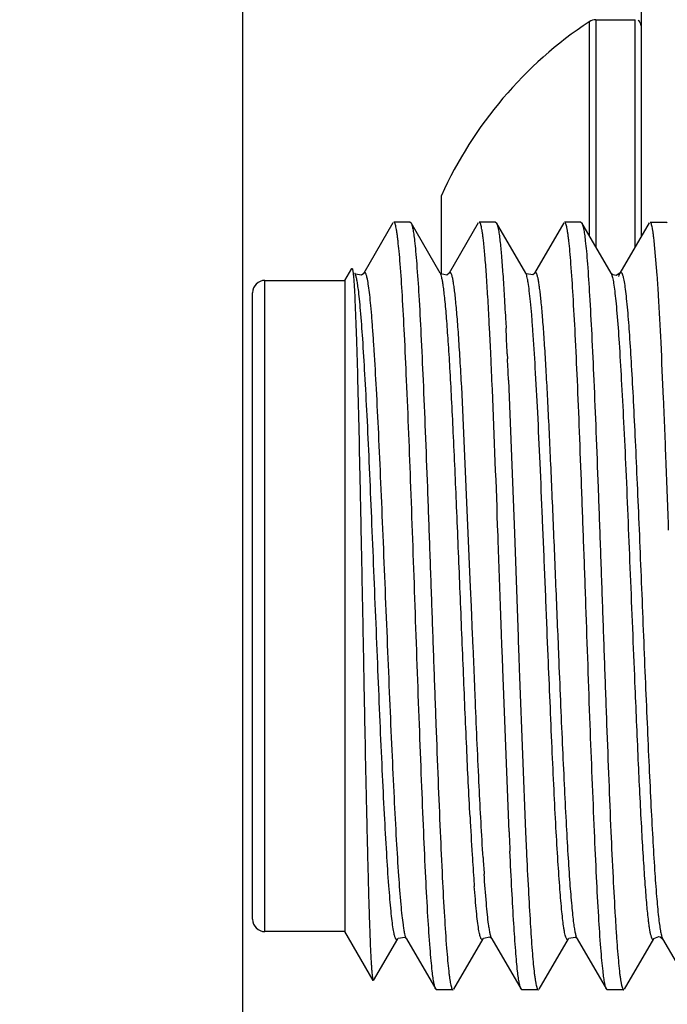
# Model space of a CAD drawing. Header units: inches. Extents: x 0.2 to 16.8, y 0.2 to 10.8.
# Tile 33 of 38: x 10.481 to 10.691, y 6.988 to 7.308. Entities that reach past the tile are written whole.
import ezdxf

# ---------------------------------------------------------------- set-up
doc = ezdxf.new("R2010")
doc.units = ezdxf.units.IN
doc.header["$LTSCALE"] = 0.935
doc.header["$MEASUREMENT"] = 0
doc.layers.get('0').update_dxf_attribs({"linetype": 'CONTINUOUS'})
doc.layers.add('DIMENSIONS', color=7, linetype='CONTINUOUS')
doc.styles.get("Standard").update_dxf_attribs({"font": 'txt', "width": 0.8})
doc.dimstyles.new('DIMSTYLE_1', dxfattribs={"dimtxt": 0.125, "dimasz": 0.18, "dimexe": 0.125, "dimexo": 0.0625, "dimgap": 0.09, "dimtad": 0, "dimtih": 1, "dimtoh": 1, "dimzin": 4, "dimdsep": 46, "dimtxsty": 'STANDARD', "dimblk": '_FILLED', "dimblk1": '_FILLED', "dimblk2": '_FILLED', "dimcen": 0.09, "dimadec": 0, "dimazin": 0, "dimtp": 0.01, "dimtm": 0.01, "dimtfac": 1, "dimtofl": 0, "dimtmove": 0, "dimatfit": 3, "dimldrblk": '_FILLED', "dimfxl": 1, "dimtolj": 1, "dimtzin": 4, "dimarcsym": 0})

# ---------------------------------------------------------------- blocks, each defined once
blk = doc.blocks.new('*D26')
at = {"layer": 'DIMENSIONS', "color": 2, "linetype": 'CONTINUOUS'}
blk.add_line((10.5531721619, 6.8517632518), (10.5531721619, 9.1859702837), dxfattribs=at)
at = {"layer": 'DIMENSIONS', "color": 2, "linetype": 'CONTINUOUS', "insert": (10.4906721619, 9.2484702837), "char_height": 0.125, "width": 0.925, "attachment_point": 1, "rotation": 90, "line_spacing_factor": 0.9}
blk.add_mtext('.39{\\Ftxt.shx;\\W1.000000;\\H0.125000; }[9.8]', dxfattribs=at)
blk = doc.blocks.new('_FILLED')
at = {"color": 0, "linetype": 'BYBLOCK'}
blk.add_solid([(0, 0), (-1, 0.1736111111), (-1, -0.1736111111)], dxfattribs=at)

msp = doc.modelspace()

# ---------------------------------------------------------------- linework, layer by layer
at = {"color": 7, "linetype": 'CONTINUOUS'}
for p, q in [((10.6827643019, 7.3739930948), (10.6827643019, 7.2375488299)), ((10.6020442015, 7.242070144), (10.592525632, 7.2256250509)), ((10.6076650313, 7.2423101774), (10.6023229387, 7.2423101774)), ((10.6076650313, 7.2423101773), (10.6079329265, 7.242080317)), ((10.6174429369, 7.2256417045), (10.607929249, 7.2420803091)), ((10.6297991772, 7.2420699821), (10.62030398, 7.2256601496)), ((10.6354380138, 7.2423101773), (10.6300790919, 7.2423101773)), ((10.6354380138, 7.2423101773), (10.6357177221, 7.2420725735)), ((10.6452334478, 7.2256193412), (10.6357107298, 7.2420725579)), ((10.6576032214, 7.2420883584), (10.6480900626, 7.2256490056)), ((10.6632033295, 7.2423101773), (10.6578592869, 7.2423101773)), ((10.6632033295, 7.2423101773), (10.6634747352, 7.2420840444)), ((10.6729886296, 7.2256281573), (10.6634623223, 7.2420840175)), ((10.6853776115, 7.2420640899), (10.6758639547, 7.2256295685)), ((10.6856599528, 7.2423101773), (10.6909979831, 7.2423101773)), ((10.6909979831, 7.2423101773), (10.691272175, 7.2420625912)), ((10.6880078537, 7.2249780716), (10.687016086, 7.2361968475)), ((10.5863784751, 7.2233101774), (10.5886233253, 7.2271983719)), ((10.5886233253, 7.2271983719), (10.5887733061, 7.2272026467)), ((10.5896916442, 7.2256014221), (10.5896703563, 7.2256394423)), ((10.5896996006, 7.2255836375), (10.5896832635, 7.2256100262)), ((10.5925272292, 7.2256280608), (10.5925090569, 7.225595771)), ((10.6174429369, 7.2256417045), (10.6174341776, 7.2256566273)), ((10.6202976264, 7.2256491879), (10.6202767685, 7.2256119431)), ((10.6452410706, 7.2256060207), (10.6452334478, 7.2256193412)), ((10.6452448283, 7.2256261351), (10.6452356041, 7.2256417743)), ((10.6480955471, 7.225658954), (10.6480650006, 7.2256035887)), ((10.6730664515, 7.2255093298), (10.6729869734, 7.2256310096)), ((10.6735620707, 7.2250959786), (10.6730664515, 7.2255093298)), ((10.6758559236, 7.2256265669), (10.674647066, 7.2248857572)), ((10.675611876, 7.225020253), (10.675858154, 7.2256194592)), ((10.6758646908, 7.2256440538), (10.6758559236, 7.2256265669)), ((10.5603784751, 7.2233101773), (10.5863784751, 7.2233101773)), ((10.5863784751, 7.2233101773), (10.5863784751, 7.0113101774)), ((10.674647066, 7.2248857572), (10.6735620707, 7.2250959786)), ((10.6754881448, 7.2245974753), (10.6756120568, 7.2250299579)), ((10.5563784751, 7.015310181), (10.5563784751, 7.2193101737)), ((10.6334652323, 7.2074851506), (10.6333609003, 7.2095020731)), ((10.6387049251, 7.2097651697), (10.6388108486, 7.2077539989)), ((10.6339516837, 7.1974572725), (10.6338725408, 7.1991558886)), ((10.6392243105, 7.199449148), (10.6393045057, 7.1977531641)), ((10.6396208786, 7.190781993), (10.6415429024, 7.1410065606)), ((10.6362180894, 7.1400966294), (10.6360909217, 7.1436551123)), ((10.6362691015, 7.1386638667), (10.6362180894, 7.1400966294)), ((10.6415429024, 7.1410065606), (10.6427481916, 7.1073015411)), ((10.6370250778, 7.1173104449), (10.6362691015, 7.1386638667)), ((10.6373506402, 7.1081921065), (10.6370250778, 7.1173104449)), ((10.63738961, 7.1071065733), (10.6373506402, 7.1081921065)), ((10.6374371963, 7.1057827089), (10.63738961, 7.1071065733)), ((10.6427481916, 7.1073015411), (10.642795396, 7.1059778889)), ((10.6525285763, 7.1010334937), (10.6522534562, 7.1077290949)), ((10.6374759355, 7.1047063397), (10.6374371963, 7.1057827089)), ((10.6376293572, 7.1004554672), (10.6374759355, 7.1047063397)), ((10.642795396, 7.1059778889), (10.6429856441, 7.1006524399)), ((10.6377616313, 7.0968057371), (10.6376293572, 7.1004554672)), ((10.6429856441, 7.1006524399), (10.6431165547, 7.0969998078)), ((10.6378651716, 7.0939585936), (10.6377616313, 7.0968057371)), ((10.6379673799, 7.0911564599), (10.6378651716, 7.0939585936)), ((10.6431165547, 7.0969998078), (10.6432189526, 7.0941515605)), ((10.6432189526, 7.0941515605), (10.6451632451, 7.0438361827)), ((10.6397984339, 7.0438375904), (10.6379673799, 7.0911564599)), ((10.6285688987, 7.0251250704), (10.6285040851, 7.0259787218)), ((10.5863784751, 7.0113101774), (10.5603784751, 7.0113101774)), ((10.5955634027, 6.9954014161), (10.5863755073, 7.0113153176)), ((10.6023973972, 7.0106725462), (10.6021093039, 7.0122453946)), ((10.5957098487, 6.9953969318), (10.6035688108, 7.0089773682)), ((10.6062386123, 7.009204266), (10.6063967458, 7.0090174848)), ((10.6064203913, 7.0089750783), (10.6063967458, 7.0090174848)), ((10.606425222, 7.0089667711), (10.6159358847, 6.9925310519)), ((10.6218400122, 6.9925438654), (10.6313417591, 7.008966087)), ((10.6313520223, 7.0089841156), (10.6313417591, 7.008966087)), ((10.633959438, 7.0092747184), (10.6341656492, 7.0090392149)), ((10.6341929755, 7.0089900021), (10.6341656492, 7.0090392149)), ((10.6341900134, 7.0089954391), (10.6437074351, 6.9925523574)), ((10.649607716, 6.9925343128), (10.6591141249, 7.0089648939)), ((10.6591141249, 7.0089648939), (10.6591067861, 7.0089523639)), ((10.6617075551, 7.0092675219), (10.6619459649, 7.0090016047)), ((10.6619700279, 7.0089583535), (10.6619459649, 7.0090016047)), ((10.6619718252, 7.0089553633), (10.6714660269, 6.9925465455)), ((10.6773711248, 6.9925255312), (10.6868850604, 7.0089682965)), ((10.6868721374, 7.0089464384), (10.6868850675, 7.0089682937)), ((10.6889762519, 7.0095751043), (10.6897513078, 7.0089515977)), ((10.6897496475, 7.0089857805), (10.6897671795, 7.0089563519)), ((10.6897496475, 7.0089857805), (10.6992575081, 6.9925603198)), ((10.6161908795, 6.9923101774), (10.615931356, 6.9925310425)), ((10.621566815, 6.9923101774), (10.6161908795, 6.9923101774)), ((10.6439854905, 6.9923101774), (10.6437019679, 6.9925523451)), ((10.6493465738, 6.9923101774), (10.6439854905, 6.9923101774)), ((10.6717453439, 6.9923101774), (10.6714794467, 6.9925465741)), ((10.677120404, 6.9923101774), (10.6717453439, 6.9923101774))]:
    msp.add_line(p, q, dxfattribs=at)
at = {"color": 9, "linetype": 'CONTINUOUS'}
for p, q in [((10.6658569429, 7.3075108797), (10.6658566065, 7.237947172)), ((10.6680342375, 7.308167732), (10.6680342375, 7.2341854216)), ((10.6807957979, 7.2341485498), (10.6807957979, 7.308167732)), ((10.6729887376, 7.2256387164), (10.6734406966, 7.2242919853)), ((10.5603784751, 7.0113101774), (10.5603784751, 7.2233101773)), ((10.6273111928, 7.1234362), (10.6243977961, 7.1886759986)), ((10.6275701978, 7.1171101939), (10.6273111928, 7.1234362)), ((10.6279523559, 7.1077733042), (10.6275701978, 7.1171101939)), ((10.6279968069, 7.1066893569), (10.6279523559, 7.1077733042)), ((10.6280510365, 7.1053680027), (10.6279968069, 7.1066893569)), ((10.655998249, 7.1011916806), (10.6557258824, 7.107850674)), ((10.6280950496, 7.1042965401), (10.6280510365, 7.1053680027)), ((10.6284175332, 7.0964810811), (10.6280950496, 7.1042965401)), ((10.628533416, 7.0936922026), (10.6284175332, 7.0964810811)), ((10.6286473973, 7.0909618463), (10.628533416, 7.0936922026)), ((10.628771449, 7.0880065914), (10.6286473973, 7.0909618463)), ((10.6806636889, 7.0924846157), (10.6807375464, 7.0907238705)), ((10.6313412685, 7.0354605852), (10.6312635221, 7.0367201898))]:
    msp.add_line(p, q, dxfattribs=at)
at = {"color": 6, "linetype": 'CONTINUOUS'}
for p, q in [((10.6680342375, 7.308167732), (10.6807957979, 7.308167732)), ((10.6178036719, 7.2254286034), (10.6178036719, 7.2509213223))]:
    msp.add_line(p, q, dxfattribs=at)
at = {"color": 7, "linetype": 'CONTINUOUS'}
for points in [[(10.5925090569, 7.225595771), (10.5918251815, 7.225041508), (10.5898780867, 7.2253734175), (10.5896996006, 7.2255836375)], [(10.6202767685, 7.2256119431), (10.619592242, 7.2250666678), (10.6175727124, 7.2254753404), (10.6174357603, 7.2256618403)], [(10.6480650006, 7.2256035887), (10.6475369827, 7.225138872), (10.6454235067, 7.225408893), (10.6452448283, 7.2256261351)], [(10.6035680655, 7.0089729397), (10.6037523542, 7.0092027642), (10.6058673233, 7.009479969), (10.6062386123, 7.009204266)], [(10.6313400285, 7.0089974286), (10.6315007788, 7.0092058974), (10.6335536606, 7.0095488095), (10.633959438, 7.0092747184)], [(10.659101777, 7.0089555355), (10.6592402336, 7.0091431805), (10.661271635, 7.0095443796), (10.6617075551, 7.0092675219)], [(10.6868721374, 7.0089464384), (10.6869396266, 7.0090499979), (10.6884924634, 7.0096966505), (10.6889762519, 7.0095751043)]]:
    msp.add_lwpolyline(points, dxfattribs=at)
at = {"color": 6, "linetype": 'CONTINUOUS'}
for centre, radius, start, end in [((10.739850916, 7.1959630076), 0.1338582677, 123.5578395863, 155.7503713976), ((10.6680342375, 7.3042307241), 0.0039370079, 90, 123.6156010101), ((10.6807957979, 7.3061992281), 0.0019685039, 359.8017822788, 59.927734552)]:
    msp.add_arc(centre, radius, start, end, dxfattribs=at)
at = {"color": 7, "linetype": 'CONTINUOUS'}
for centre, radius, start, end in [((10.5603784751, 7.2193101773), 0.004, 90, 180.0877685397), ((10.098117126, 7.1829687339), 0.5913846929, 3.4385389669, 4.0734680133), ((8.5640486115, 7.1021142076), 2.0720975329, 2.6842912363, 2.9148798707), ((8.7696121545, 7.1105321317), 1.871725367, 2.7228823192, 2.9774189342), ((7.7081533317, 7.0623371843), 2.9289167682, 2.5134816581, 2.6441719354), ((8.3028487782, 7.0882249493), 2.3390215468, 2.5130038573, 2.683942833), ((4.707054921, 6.9359413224), 5.9326733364, 2.0064405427, 2.4619358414), ((11.9801637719, 7.1193935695), 1.3549078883, 182.992979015, 183.5156207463), ((12.8806335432, 7.1420554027), 2.2429865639, 182.5097190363, 182.6728800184), ((13.1319611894, 7.1532256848), 2.4892026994, 182.5187084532, 182.6588804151), ((11.415140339, 7.0842767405), 0.788794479, 183.4863383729, 184.1271881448), ((11.1985074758, 7.0687832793), 0.5716083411, 184.1410152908, 184.2945812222), ((10.5603784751, 7.0153101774), 0.004, 180.0067035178, 270)]:
    msp.add_arc(centre, radius, start, end, dxfattribs=at)
at = {"color": 9, "linetype": 'CONTINUOUS'}
msp.add_arc((11.5339103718, 7.0914707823), 0.9043053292, 183.5510166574, 183.8978922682, dxfattribs=at)
at = {"color": 7, "linetype": 'CONTINUOUS'}
for points, knots in [([(10.6036854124, 7.2361922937), (10.6036310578, 7.2366673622), (10.6035242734, 7.2375557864), (10.6033550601, 7.2387939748), (10.6031877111, 7.2398453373), (10.6030217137, 7.2407088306), (10.6028767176, 7.2413090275), (10.6027558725, 7.2416925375), (10.6026728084, 7.2419105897), (10.6025879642, 7.2420826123), (10.6024926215, 7.2422291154), (10.6023874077, 7.2423101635), (10.6023216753, 7.2423101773)], [0, 0, 0, 0, 0.2252767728, 0.4215547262, 0.5887338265, 0.7267704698, 0.8357388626, 0.8794292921, 0.9160429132, 0.9457778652, 0.9690318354, 1, 1, 1, 1]), ([(10.607929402, 7.242077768), (10.6079848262, 7.2419811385), (10.6080881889, 7.2417394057), (10.6082925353, 7.2410891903), (10.6085312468, 7.239961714), (10.6088052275, 7.2382429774), (10.6089693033, 7.2369319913), (10.6090543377, 7.2361964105)], [0, 0, 0, 0, 0.0556358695, 0.1306504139, 0.3403197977, 0.6301737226, 1, 1, 1, 1]), ([(10.6314795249, 7.2361920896), (10.6314252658, 7.2366672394), (10.6313180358, 7.2375558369), (10.6311462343, 7.2387941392), (10.6309748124, 7.2398456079), (10.63080367, 7.2407092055), (10.6306535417, 7.2413093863), (10.630528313, 7.2416927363), (10.6304421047, 7.2419108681), (10.6303541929, 7.2420828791), (10.6302546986, 7.2422301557), (10.630146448, 7.2423101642), (10.6300790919, 7.2423101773)], [0, 0, 0, 0, 0.2248155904, 0.42073232, 0.5876563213, 0.7255532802, 0.8345127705, 0.8782568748, 0.9149699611, 0.9448593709, 0.9683364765, 1, 1, 1, 1]), ([(10.6357114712, 7.2420699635), (10.6357675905, 7.241972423), (10.6358726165, 7.2417293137), (10.6360802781, 7.2410774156), (10.6363227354, 7.239949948), (10.6365990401, 7.2382336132), (10.6367627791, 7.2369252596), (10.6368470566, 7.2361915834)], [0, 0, 0, 0, 0.0562061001, 0.1316310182, 0.3416222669, 0.6311437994, 1, 1, 1, 1]), ([(10.6592592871, 7.2361803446), (10.6592045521, 7.2366564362), (10.6590959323, 7.2375468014), (10.658921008, 7.2387874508), (10.6587691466, 7.2397034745), (10.6586456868, 7.2403416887), (10.6585349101, 7.2408562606), (10.6584008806, 7.2413827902), (10.6582523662, 7.2418258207), (10.6581243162, 7.2420821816), (10.6580284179, 7.2422279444), (10.6579244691, 7.2423101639), (10.6578592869, 7.2423101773)], [0, 0, 0, 0, 0.2251363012, 0.4213620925, 0.5885722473, 0.6612801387, 0.726722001, 0.8358526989, 0.916298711, 0.9461030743, 0.9693780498, 1, 1, 1, 1]), ([(10.6634647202, 7.2420815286), (10.6635206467, 7.2419853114), (10.6636253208, 7.2417441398), (10.6638333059, 7.2410942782), (10.6640775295, 7.2399655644), (10.6643573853, 7.2382433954), (10.6645236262, 7.2369290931), (10.664609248, 7.2361914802)], [0, 0, 0, 0, 0.0554641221, 0.1303699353, 0.339970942, 0.6299249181, 1, 1, 1, 1]), ([(10.687016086, 7.2361968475), (10.6869618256, 7.2366715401), (10.6868555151, 7.2375592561), (10.6866877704, 7.238796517), (10.6865222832, 7.2398470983), (10.6863582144, 7.2407099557), (10.6862147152, 7.2413097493), (10.6860947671, 7.2416929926), (10.6860121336, 7.2419109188), (10.6859274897, 7.2420828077), (10.6858319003, 7.2422295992), (10.6857260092, 7.2423101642), (10.6856599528, 7.2423101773)], [0, 0, 0, 0, 0.2252772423, 0.4215378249, 0.5886840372, 0.7266758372, 0.8355939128, 0.8792611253, 0.9158568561, 0.945585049, 0.9688540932, 1, 1, 1, 1]), ([(10.6148128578, 6.9984284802), (10.6146827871, 6.9995598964), (10.6144319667, 7.0020615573), (10.6139378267, 7.0079782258), (10.6133459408, 7.0170110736), (10.6126696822, 7.0296459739), (10.6119912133, 7.0444403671), (10.6113128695, 7.0610274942), (10.6103814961, 7.0855184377), (10.6092370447, 7.117310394), (10.6079537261, 7.1546810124), (10.606771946, 7.1841423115), (10.6058338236, 7.2049752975), (10.6051738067, 7.2176109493), (10.6045715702, 7.2266432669), (10.6040678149, 7.232559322), (10.6038148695, 7.2350608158), (10.6036854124, 7.2361922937)], [0, 0, 0, 0, 0.0143523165, 0.0316815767, 0.0748213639, 0.1284233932, 0.1911368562, 0.2614585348, 0.3376330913, 0.5000009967, 0.662368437, 0.8088642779, 0.8715759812, 0.9251762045, 0.9683173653, 0.9856477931, 1, 1, 1, 1]), ([(10.6090543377, 7.2361964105), (10.609185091, 7.2350653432), (10.6094366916, 7.2325642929), (10.6099310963, 7.2266486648), (10.6105216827, 7.2176168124), (10.6111968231, 7.2049828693), (10.6118762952, 7.1901891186), (10.6125594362, 7.1736023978), (10.613245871, 7.1556287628), (10.613934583, 7.1367123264), (10.6146225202, 7.1173177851), (10.615306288, 7.0979229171), (10.615988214, 7.0790057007), (10.6166710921, 7.0610310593), (10.6173529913, 7.0444430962), (10.6180325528, 7.0296478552), (10.6187082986, 7.0170121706), (10.6192995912, 7.0079787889), (10.6197926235, 7.0020617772), (10.6200426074, 6.9995599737), (10.6201721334, 6.9984284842)], [0, 0, 0, 0, 0.0143487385, 0.0316743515, 0.0748075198, 0.1284045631, 0.1911147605, 0.2614347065, 0.3376087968, 0.4177850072, 0.4999792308, 0.5821742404, 0.6623527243, 0.7385304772, 0.8088554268, 0.8715719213, 0.9251764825, 0.9683180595, 0.9856477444, 1, 1, 1, 1]), ([(10.6333609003, 7.2095020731), (10.6332129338, 7.2123274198), (10.6329227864, 7.2175948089), (10.6324612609, 7.2248934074), (10.6320033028, 7.2309667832), (10.631661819, 7.2345957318), (10.6314795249, 7.2361920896)], [0, 0, 0, 0, 0.3171858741, 0.5914225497, 0.8198679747, 1, 1, 1, 1]), ([(10.6368470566, 7.2361915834), (10.6370288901, 7.2346086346), (10.637364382, 7.2310122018), (10.6378109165, 7.2249963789), (10.638264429, 7.2177723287), (10.6385559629, 7.2125603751), (10.6387049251, 7.2097651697)], [0, 0, 0, 0, 0.1804177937, 0.4089241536, 0.6830465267, 1, 1, 1, 1]), ([(10.6703684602, 6.9984612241), (10.6702392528, 6.9995947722), (10.6699864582, 7.0021000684), (10.6694826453, 7.0080224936), (10.6688809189, 7.0170605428), (10.6682251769, 7.0297006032), (10.6672886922, 7.0505328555), (10.6660896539, 7.0799861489), (10.6650533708, 7.1109888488), (10.664120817, 7.1367284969), (10.6634181, 7.1556346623), (10.662747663, 7.1735998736), (10.6620824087, 7.1901798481), (10.6613915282, 7.2049677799), (10.6607006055, 7.217597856), (10.660120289, 7.2266293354), (10.6596371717, 7.232546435), (10.6593893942, 7.2350486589), (10.6592592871, 7.2361803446)], [0, 0, 0, 0, 0.0143805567, 0.0317363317, 0.0749183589, 0.1285459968, 0.1912729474, 0.3377671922, 0.500100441, 0.5822695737, 0.6624206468, 0.7385715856, 0.8088733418, 0.871573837, 0.9251700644, 0.9683094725, 0.9856414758, 1, 1, 1, 1]), ([(10.664609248, 7.2361914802), (10.6647405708, 7.2350601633), (10.6649905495, 7.2325584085), (10.6654766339, 7.2266412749), (10.6660552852, 7.2176078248), (10.6667333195, 7.2049731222), (10.6674199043, 7.1901789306), (10.6681057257, 7.1735919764), (10.6687886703, 7.155618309), (10.6694662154, 7.1367019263), (10.6701490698, 7.1173079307), (10.6708473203, 7.0979145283), (10.6715410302, 7.0789989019), (10.6722100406, 7.0610250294), (10.6728793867, 7.0444376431), (10.673579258, 7.0296443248), (10.6741840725, 7.0186104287), (10.6746583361, 7.0109490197), (10.6749894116, 7.0061628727), (10.6753202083, 7.0020604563), (10.6755669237, 6.9995587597), (10.6756978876, 6.9984275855)], [0, 0, 0, 0, 0.0143530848, 0.0316815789, 0.0748198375, 0.1284229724, 0.1911384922, 0.2614616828, 0.3376372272, 0.4178136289, 0.5000070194, 0.5822002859, 0.6623760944, 0.7385502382, 0.8088717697, 0.8715866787, 0.9251890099, 0.9481327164, 0.9683235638, 0.9856492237, 1, 1, 1, 1]), ([(10.5887714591, 7.227196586), (10.5888025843, 7.2271427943), (10.5888538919, 7.2269906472), (10.5889200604, 7.2267082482), (10.5889869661, 7.2263177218), (10.589055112, 7.2258207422), (10.5891235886, 7.2252166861), (10.5892219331, 7.2241992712), (10.5892849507, 7.2233820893), (10.5893259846, 7.2228019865)], [0, 0, 0, 0, 0.0419910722, 0.1072858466, 0.1963718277, 0.3093674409, 0.4462783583, 0.6070646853, 1, 1, 1, 1]), ([(10.5907848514, 7.2203381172), (10.5907024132, 7.2209822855), (10.5905427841, 7.2221376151), (10.5902774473, 7.2236642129), (10.5900444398, 7.2246820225), (10.5898459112, 7.2252865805), (10.5897450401, 7.2255190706), (10.5896918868, 7.2256155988)], [0, 0, 0, 0, 0.3603825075, 0.6470450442, 0.8598654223, 0.9388496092, 1, 1, 1, 1]), ([(10.6183952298, 7.2215797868), (10.6183233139, 7.2220727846), (10.6181832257, 7.2229598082), (10.6179503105, 7.224135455), (10.617745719, 7.2249246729), (10.617573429, 7.2253988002), (10.6174863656, 7.2255834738), (10.6174410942, 7.2256610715)], [0, 0, 0, 0, 0.3553790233, 0.6403639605, 0.854840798, 0.9359180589, 1, 1, 1, 1]), ([(10.6460081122, 7.2226734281), (10.6459502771, 7.2230185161), (10.6458370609, 7.2236440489), (10.6456504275, 7.2244819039), (10.6454647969, 7.2251234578), (10.6453212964, 7.2254801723), (10.6452424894, 7.225619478)], [0, 0, 0, 0, 0.3437720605, 0.6245092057, 0.842751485, 1, 1, 1, 1]), ([(10.6758642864, 7.2256470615), (10.675900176, 7.2257097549), (10.6759677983, 7.2258133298), (10.6760852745, 7.2259085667), (10.6761795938, 7.2259261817), (10.6762738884, 7.2259082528), (10.6763910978, 7.2258128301), (10.6765125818, 7.225627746), (10.6766357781, 7.2253594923), (10.6767589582, 7.2250058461), (10.6768340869, 7.2247392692), (10.6768725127, 7.2245919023)], [0, 0, 0, 0, 0.1088093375, 0.1860026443, 0.2181238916, 0.2502579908, 0.327502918, 0.4362410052, 0.5830823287, 0.7706091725, 1, 1, 1, 1]), ([(10.5893259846, 7.2228019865), (10.5894047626, 7.2216882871), (10.5895521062, 7.2191659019), (10.5898398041, 7.2130006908), (10.5901811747, 7.2033141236), (10.5905775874, 7.1895661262), (10.5909639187, 7.1733391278), (10.5913451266, 7.1551775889), (10.5917405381, 7.1356806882), (10.5921359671, 7.1154785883), (10.5925123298, 7.0952087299), (10.5928890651, 7.0755010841), (10.5932189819, 7.0597064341), (10.5934833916, 7.0478034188), (10.5936737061, 7.0395859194), (10.5938615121, 7.0319306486), (10.5940480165, 7.0248919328), (10.5942346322, 7.0185207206), (10.5944220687, 7.0128622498), (10.5946089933, 7.0079557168), (10.5947705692, 7.0043531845), (10.5949019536, 7.0018733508), (10.5949946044, 7.0003232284), (10.5950866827, 6.9989829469), (10.5951783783, 6.9978537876), (10.5952690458, 6.9969364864), (10.5953594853, 6.9962327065), (10.5954383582, 6.9957793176), (10.5955080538, 6.9955263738), (10.5955435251, 6.9954358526), (10.5955634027, 6.9954014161)], [0, 0, 0, 0, 0.0147211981, 0.0333131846, 0.0813783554, 0.1425179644, 0.2146604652, 0.2953966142, 0.3820368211, 0.4717865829, 0.5618191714, 0.6493478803, 0.7316860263, 0.7701223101, 0.8063318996, 0.8400655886, 0.8710899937, 0.899172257, 0.9241080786, 0.9457395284, 0.9639132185, 0.9716557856, 0.9784826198, 0.9843884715, 0.9893689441, 0.9934201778, 0.9965395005, 0.9987274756, 0.9994757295, 1, 1, 1, 1]), ([(10.6522534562, 7.1077290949), (10.6519913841, 7.1141213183), (10.651473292, 7.1268065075), (10.6506972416, 7.145488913), (10.6499334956, 7.1632947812), (10.6491798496, 7.1796663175), (10.6484128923, 7.1940920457), (10.6477410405, 7.2046828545), (10.6471952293, 7.2118503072), (10.6468172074, 7.2161478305), (10.6464424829, 7.2196761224), (10.6461603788, 7.2217648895), (10.6460081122, 7.2226734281)], [0, 0, 0, 0, 0.1666925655, 0.3307946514, 0.4871992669, 0.6310601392, 0.7578129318, 0.8635965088, 0.9075538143, 0.9451033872, 0.9759974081, 1, 1, 1, 1]), ([(10.6768725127, 7.2245919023), (10.6769391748, 7.2243362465), (10.6770680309, 7.2237651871), (10.677322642, 7.2223926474), (10.6776279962, 7.2202493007), (10.6779775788, 7.2171756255), (10.678192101, 7.2149028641), (10.6783021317, 7.2136576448)], [0, 0, 0, 0, 0.0718238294, 0.1590645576, 0.3794445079, 0.6601682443, 1, 1, 1, 1]), ([(10.6021093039, 7.0122453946), (10.6019745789, 7.0130894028), (10.6017198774, 7.0149989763), (10.6013773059, 7.0181888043), (10.6010320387, 7.0220133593), (10.6005375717, 7.0283082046), (10.5999325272, 7.0375505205), (10.5992318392, 7.050114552), (10.5985300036, 7.0643985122), (10.5978346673, 7.0800400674), (10.5971494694, 7.0966373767), (10.5962256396, 7.1194353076), (10.5952869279, 7.1420597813), (10.59435143, 7.1639329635), (10.5936643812, 7.1788226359), (10.5929657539, 7.1921356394), (10.5922689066, 7.2035303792), (10.5916679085, 7.2116908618), (10.5911691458, 7.2170453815), (10.5909161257, 7.2193123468), (10.5907848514, 7.2203381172)], [0, 0, 0, 0, 0.0123013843, 0.0277198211, 0.0461727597, 0.0675688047, 0.1185978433, 0.1794750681, 0.2486795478, 0.3244300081, 0.4048218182, 0.487763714, 0.6528241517, 0.7307301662, 0.8028664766, 0.8673547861, 0.9226021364, 0.9671734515, 0.9851159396, 1, 1, 1, 1]), ([(10.6271040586, 7.048648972), (10.6267061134, 7.0561824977), (10.6259543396, 7.0721794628), (10.6249086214, 7.0970580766), (10.6238487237, 7.1231595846), (10.6227772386, 7.1489079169), (10.6218907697, 7.1694334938), (10.6211496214, 7.184511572), (10.6206049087, 7.1944026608), (10.6200624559, 7.2031230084), (10.6195304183, 7.210542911), (10.6190719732, 7.2158595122), (10.6186903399, 7.2193806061), (10.6184958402, 7.2208900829), (10.6183952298, 7.2215797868)], [0, 0, 0, 0, 0.130691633, 0.277431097, 0.4313742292, 0.5832426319, 0.7238778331, 0.7872861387, 0.8447671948, 0.8954882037, 0.9386460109, 0.9736374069, 0.9879252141, 1, 1, 1, 1]), ([(10.6917155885, 7.1419984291), (10.691456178, 7.1494073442), (10.6909375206, 7.1636866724), (10.6900927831, 7.1840571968), (10.6893027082, 7.2021302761), (10.6887447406, 7.2133319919), (10.6884371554, 7.2184386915)], [0, 0, 0, 0, 0.2906793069, 0.5602553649, 0.799404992, 1, 1, 1, 1]), ([(10.6783021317, 7.2136576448), (10.6785418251, 7.2109450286), (10.6789979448, 7.2049156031), (10.6796181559, 7.1950330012), (10.6802371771, 7.1835617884), (10.6808573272, 7.1707364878), (10.6814830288, 7.1568182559), (10.6821135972, 7.1420917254), (10.6827422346, 7.1268583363), (10.6833644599, 7.1114300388), (10.6839865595, 7.0961206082), (10.6846150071, 7.0812424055), (10.6852451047, 7.0671036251), (10.685869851, 7.0539957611), (10.6864884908, 7.0421849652), (10.6871044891, 7.0319069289), (10.6877205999, 7.0233702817), (10.6881823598, 7.018287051), (10.6884319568, 7.0160706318)], [0, 0, 0, 0, 0.0412888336, 0.0916729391, 0.1501329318, 0.2154661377, 0.2863563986, 0.3613734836, 0.438953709, 0.5175209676, 0.5954868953, 0.6712662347, 0.743304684, 0.8100711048, 0.8702321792, 0.9226244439, 0.9661823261, 1, 1, 1, 1]), ([(10.6576172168, 7.0125513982), (10.6574974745, 7.0133277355), (10.657268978, 7.0150599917), (10.6568211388, 7.0192129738), (10.6562864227, 7.025651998), (10.6556633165, 7.0347731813), (10.6550304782, 7.0456086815), (10.6544001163, 7.0579317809), (10.6535428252, 7.0765719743), (10.652938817, 7.0910779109), (10.6525285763, 7.1010334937)], [0, 0, 0, 0, 0.0265834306, 0.059118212, 0.1413541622, 0.2452172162, 0.3685149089, 0.5086670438, 0.6627979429, 1, 1, 1, 1]), ([(10.6425731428, 6.998428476), (10.6424580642, 6.9994323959), (10.642237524, 7.001633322), (10.6418073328, 7.006776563), (10.6412906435, 7.0145434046), (10.6406754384, 7.0253515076), (10.6402851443, 7.0332181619), (10.6400872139, 7.0374567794)], [0, 0, 0, 0, 0.0775077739, 0.1696466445, 0.3958704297, 0.6745316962, 1, 1, 1, 1]), ([(10.6454383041, 7.0377526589), (10.645636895, 7.0334799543), (10.6460269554, 7.0255504), (10.6466425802, 7.0146573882), (10.6471639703, 7.0068318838), (10.6475986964, 7.0016527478), (10.6478213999, 6.9994377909), (10.6479374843, 6.9984278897)], [0, 0, 0, 0, 0.3256107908, 0.6043602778, 0.8305522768, 0.9226150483, 1, 1, 1, 1]), ([(10.6300075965, 7.011540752), (10.6298660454, 7.0123294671), (10.6296029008, 7.0141432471), (10.6292532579, 7.0172089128), (10.6289013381, 7.0209460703), (10.6286813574, 7.02366003), (10.6285688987, 7.0251250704)], [0, 0, 0, 0, 0.1759283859, 0.4022072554, 0.6774053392, 1, 1, 1, 1]), ([(10.6884319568, 7.0160706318), (10.6885254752, 7.0152401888), (10.6887066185, 7.0137461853), (10.6890060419, 7.0117624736), (10.6892681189, 7.0104278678), (10.6894901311, 7.0096209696), (10.6896026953, 7.0093045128), (10.6896619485, 7.0091699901)], [0, 0, 0, 0, 0.3569344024, 0.6426662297, 0.8568564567, 0.9372169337, 1, 1, 1, 1]), ([(10.6035687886, 7.0089775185), (10.6035281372, 7.0089071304), (10.6034535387, 7.0087920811), (10.6033084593, 7.008697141), (10.6031983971, 7.0087043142), (10.6031220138, 7.0087417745), (10.6030481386, 7.0088076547), (10.6029412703, 7.0089455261), (10.6028145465, 7.0091965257), (10.6026720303, 7.0095859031), (10.6025289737, 7.0100898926), (10.602441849, 7.0104657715), (10.6023973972, 7.0106725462)], [0, 0, 0, 0, 0.0918023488, 0.1544252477, 0.182111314, 0.2124992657, 0.2488222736, 0.2930242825, 0.4088085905, 0.5643128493, 0.7611315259, 1, 1, 1, 1]), ([(10.6313416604, 7.008969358), (10.6313166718, 7.0089267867), (10.6312676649, 7.0088521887), (10.6311844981, 7.0087635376), (10.6310978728, 7.0087108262), (10.6309694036, 7.008696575), (10.6308474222, 7.0087855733), (10.6307492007, 7.0089148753), (10.6306272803, 7.009127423), (10.6304841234, 7.0094909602), (10.6303212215, 7.0100415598), (10.6301581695, 7.0107405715), (10.6300583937, 7.0112577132), (10.6300075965, 7.011540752)], [0, 0, 0, 0, 0.042040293, 0.0757251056, 0.1028405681, 0.1266746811, 0.1814581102, 0.2195276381, 0.2664362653, 0.3889435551, 0.551537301, 0.7550990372, 1, 1, 1, 1]), ([(10.6591068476, 7.0089514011), (10.6590793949, 7.0089061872), (10.6590257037, 7.0088284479), (10.658932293, 7.00874029), (10.6588306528, 7.0086991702), (10.6587258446, 7.0087170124), (10.6586295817, 7.0087867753), (10.6584902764, 7.0089581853), (10.6583300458, 7.009301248), (10.6581498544, 7.0098512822), (10.6579684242, 7.0105869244), (10.6577858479, 7.0115064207), (10.6576740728, 7.0121827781), (10.6576172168, 7.0125513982)], [0, 0, 0, 0, 0.0350786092, 0.0623427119, 0.0842168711, 0.1050592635, 0.1297484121, 0.1614086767, 0.2507633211, 0.3783352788, 0.5454779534, 0.7526530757, 1, 1, 1, 1]), ([(10.6159339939, 6.9925335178), (10.6158786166, 6.9926290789), (10.6157756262, 6.9928694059), (10.6155720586, 6.9935184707), (10.6153345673, 6.994647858), (10.6150615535, 6.9963725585), (10.6148978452, 6.9976892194), (10.6148128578, 6.9984284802)], [0, 0, 0, 0, 0.055044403, 0.1296250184, 0.3389430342, 0.6291418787, 1, 1, 1, 1]), ([(10.6201721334, 6.9984284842), (10.6202265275, 6.9979533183), (10.6203339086, 6.9970646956), (10.6205055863, 6.9958263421), (10.6206765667, 6.9947748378), (10.620847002, 6.9939112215), (10.6209963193, 6.9933110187), (10.6211207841, 6.992927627), (10.6212064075, 6.9927095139), (10.6212937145, 6.9925375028), (10.6213923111, 6.9923904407), (10.6214998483, 6.9923101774), (10.621566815, 6.9923101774)], [0, 0, 0, 0, 0.224915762, 0.4209130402, 0.5878963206, 0.7258288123, 0.834795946, 0.8785309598, 0.915224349, 0.9450807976, 0.968507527, 1, 1, 1, 1]), ([(10.6437073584, 6.9925549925), (10.6436511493, 6.992653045), (10.6435459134, 6.9928968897), (10.6433381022, 6.9935495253), (10.643095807, 6.9946764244), (10.642820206, 6.9963903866), (10.642657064, 6.9976963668), (10.6425731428, 6.998428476)], [0, 0, 0, 0, 0.0564978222, 0.1321294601, 0.3422794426, 0.6316309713, 1, 1, 1, 1]), ([(10.6479374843, 6.9984278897), (10.6479921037, 6.9979527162), (10.6481004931, 6.9970640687), (10.648275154, 6.9958258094), (10.6484498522, 6.9947744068), (10.6486240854, 6.9939108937), (10.6487762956, 6.9933108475), (10.6489024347, 6.9929275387), (10.6489888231, 6.9927095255), (10.6490764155, 6.9925375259), (10.6491743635, 6.9923912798), (10.6492803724, 6.9923101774), (10.6493465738, 6.9923101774)], [0, 0, 0, 0, 0.2249141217, 0.4209461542, 0.5879966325, 0.7260215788, 0.8350925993, 0.8788753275, 0.9156051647, 0.9454748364, 0.9688698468, 1, 1, 1, 1]), ([(10.6714705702, 6.9925492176), (10.671414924, 6.9926469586), (10.6713119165, 6.9928911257), (10.6711106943, 6.9935464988), (10.6708789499, 6.9946805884), (10.6706133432, 6.9964071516), (10.6704525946, 6.9977231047), (10.6703684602, 6.9984612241)], [0, 0, 0, 0, 0.0559340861, 0.1311141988, 0.3408588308, 0.6305425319, 1, 1, 1, 1]), ([(10.6756978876, 6.9984275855), (10.6757529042, 6.9979523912), (10.6758625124, 6.9970636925), (10.6760401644, 6.9958254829), (10.6761950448, 6.9949113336), (10.6763211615, 6.9942744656), (10.6764344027, 6.9937608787), (10.6765713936, 6.9932353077), (10.676722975, 6.9927932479), (10.6768529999, 6.9925375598), (10.6769503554, 6.9923920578), (10.677054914, 6.9923101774), (10.677120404, 6.9923101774)], [0, 0, 0, 0, 0.2249301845, 0.4210080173, 0.5881302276, 0.6608173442, 0.7262540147, 0.8354211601, 0.915967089, 0.9458448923, 0.9692064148, 1, 1, 1, 1])]:
    msp.add_open_spline(points, degree=3, knots=knots, dxfattribs=at)
at = {"color": 9, "linetype": 'CONTINUOUS'}
for points, knots in [([(10.5937377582, 7.2237116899), (10.5936914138, 7.2239408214), (10.5936007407, 7.2243576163), (10.5934524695, 7.2249175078), (10.5933051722, 7.225351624), (10.5931746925, 7.2256331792), (10.5930645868, 7.225790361), (10.5929888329, 7.225866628), (10.5929106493, 7.2259124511), (10.592797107, 7.2259279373), (10.5926440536, 7.2258317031), (10.5925688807, 7.2257121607), (10.5925271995, 7.225638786)], [0, 0, 0, 0, 0.2422319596, 0.441907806, 0.5997187, 0.7170948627, 0.7616784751, 0.7979617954, 0.8277125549, 0.8540481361, 0.912558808, 1, 1, 1, 1]), ([(10.6243977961, 7.1886759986), (10.6242357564, 7.1916651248), (10.6239870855, 7.1960172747), (10.6236318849, 7.2016374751), (10.6233742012, 7.2054408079), (10.6231178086, 7.2089493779), (10.6228635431, 7.2121502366), (10.6226117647, 7.2150326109), (10.6223618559, 7.2175880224), (10.6221131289, 7.2198095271), (10.6218974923, 7.2214479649), (10.6217211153, 7.2225857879), (10.6215951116, 7.2233090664), (10.6214688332, 7.2239438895), (10.6213422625, 7.224489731), (10.6212155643, 7.2249465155), (10.6210893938, 7.2253143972), (10.6209630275, 7.2255947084), (10.6208381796, 7.2257893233), (10.6207185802, 7.2258917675), (10.6206216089, 7.225914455), (10.6205249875, 7.2259007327), (10.620403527, 7.2258077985), (10.6203344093, 7.2257042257), (10.6202977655, 7.2256415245)], [0, 0, 0, 0, 0.235998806, 0.3436647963, 0.4439609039, 0.5365271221, 0.6210048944, 0.6970988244, 0.7646264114, 0.8234208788, 0.8733230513, 0.8948942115, 0.9141903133, 0.9311986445, 0.9459155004, 0.9583559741, 0.9685508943, 0.9765604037, 0.9825157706, 0.9867504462, 0.9884921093, 0.9902081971, 0.9942745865, 1, 1, 1, 1]), ([(10.6557258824, 7.107850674), (10.6554081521, 7.1156491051), (10.654787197, 7.1310305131), (10.6539942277, 7.1500106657), (10.6533499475, 7.1646069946), (10.6528766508, 7.1748132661), (10.6524050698, 7.1843501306), (10.6519349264, 7.1931058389), (10.6515322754, 7.1998660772), (10.6512057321, 7.2048085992), (10.6509682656, 7.2081421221), (10.6507303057, 7.2112112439), (10.6504915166, 7.2140065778), (10.6502523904, 7.2165202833), (10.6500135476, 7.2187458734), (10.6497757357, 7.2206773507), (10.6495395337, 7.2223086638), (10.6493346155, 7.2234763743), (10.6491668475, 7.2242545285), (10.6490496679, 7.2247225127), (10.6489331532, 7.2251123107), (10.6488177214, 7.2254243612), (10.6487023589, 7.2256598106), (10.6485882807, 7.2258214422), (10.6484780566, 7.2259015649), (10.6483908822, 7.2259133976), (10.6483033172, 7.2258940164), (10.6481942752, 7.2258055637), (10.6481300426, 7.2257097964), (10.6480961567, 7.2256521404)], [0, 0, 0, 0, 0.1968759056, 0.3883067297, 0.4791848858, 0.5654214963, 0.64603276, 0.7200423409, 0.7865985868, 0.8168579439, 0.844987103, 0.8708981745, 0.8945071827, 0.9157543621, 0.9345905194, 0.950967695, 0.9648400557, 0.9761659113, 0.9808636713, 0.9849170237, 0.9883323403, 0.9911207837, 0.9933031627, 0.994923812, 0.9960928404, 0.9965920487, 0.9970980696, 0.9983130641, 1, 1, 1, 1]), ([(10.6054138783, 7.0135062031), (10.6052769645, 7.0144997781), (10.6050135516, 7.0167175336), (10.6044926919, 7.0220320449), (10.6038690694, 7.0302490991), (10.6031594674, 7.0418280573), (10.6024476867, 7.0554604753), (10.6017358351, 7.0707729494), (10.6010184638, 7.0873510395), (10.6002913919, 7.104741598), (10.5995661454, 7.1224725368), (10.5988543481, 7.1400640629), (10.5981451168, 7.1570408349), (10.5974266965, 7.1729409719), (10.5967073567, 7.1873230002), (10.5960882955, 7.1981749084), (10.5955824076, 7.205806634), (10.5952220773, 7.2106572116), (10.5948625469, 7.2148769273), (10.5945052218, 7.2184372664), (10.5941506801, 7.2213120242), (10.5938831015, 7.2229930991), (10.5937377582, 7.2237116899)], [0, 0, 0, 0, 0.0142885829, 0.0318120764, 0.0760728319, 0.1316768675, 0.197078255, 0.270547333, 0.3500590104, 0.4334764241, 0.518515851, 0.6028714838, 0.684296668, 0.7605837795, 0.8296208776, 0.8894435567, 0.9154325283, 0.9385830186, 0.9587358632, 0.9757648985, 0.9895553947, 1, 1, 1, 1]), ([(10.6734406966, 7.2242919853), (10.6735878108, 7.223673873), (10.6738555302, 7.2221972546), (10.6742080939, 7.219633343), (10.6745631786, 7.2163895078), (10.6747807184, 7.2140003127), (10.674891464, 7.2126948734)], [0, 0, 0, 0, 0.1629946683, 0.3845748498, 0.6639105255, 1, 1, 1, 1]), ([(10.674891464, 7.2126948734), (10.6751654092, 7.2094656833), (10.6756752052, 7.2022465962), (10.6763720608, 7.1903900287), (10.6770938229, 7.1766092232), (10.6780874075, 7.1554697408), (10.679205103, 7.1272506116), (10.6801725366, 7.1041931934), (10.6806636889, 7.0924846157)], [0, 0, 0, 0, 0.0807812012, 0.1803802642, 0.2960515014, 0.4247552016, 0.7078906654, 1, 1, 1, 1]), ([(10.6609002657, 7.0140345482), (10.6607872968, 7.0148902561), (10.6605664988, 7.01676341), (10.660128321, 7.0211315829), (10.6595990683, 7.0277170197), (10.6590044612, 7.0368766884), (10.6584149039, 7.0475760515), (10.6578179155, 7.0596076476), (10.6572094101, 7.0727393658), (10.6565978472, 7.0867237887), (10.6561991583, 7.0963031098), (10.655998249, 7.1011916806)], [0, 0, 0, 0, 0.0296576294, 0.0648018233, 0.1508414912, 0.2566465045, 0.3801894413, 0.5190300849, 0.6705654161, 0.8318847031, 1, 1, 1, 1]), ([(10.6807375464, 7.0907238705), (10.6810864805, 7.082404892), (10.6817343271, 7.0668062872), (10.6826553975, 7.0481050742), (10.6834327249, 7.0350426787), (10.6839654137, 7.0270336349), (10.6844832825, 7.0204029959), (10.6848726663, 7.0164587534), (10.6850862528, 7.0147363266)], [0, 0, 0, 0, 0.32813958, 0.6152719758, 0.7378906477, 0.8438376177, 0.9315991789, 1, 1, 1, 1]), ([(10.6312635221, 7.0367201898), (10.6307868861, 7.0445127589), (10.6299009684, 7.0616062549), (10.6291630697, 7.0787061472), (10.628771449, 7.0880065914)], [0, 0, 0, 0, 0.4561355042, 1, 1, 1, 1]), ([(10.6331434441, 7.0137578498), (10.633005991, 7.0147752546), (10.632744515, 7.0170415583), (10.6322331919, 7.0224529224), (10.6319116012, 7.0268503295), (10.6316968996, 7.029997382)], [0, 0, 0, 0, 0.1888842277, 0.4196546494, 1, 1, 1, 1]), ([(10.6341652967, 7.0090401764), (10.6341164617, 7.0091320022), (10.634022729, 7.009348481), (10.6338376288, 7.0099000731), (10.6336184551, 7.0108125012), (10.6333695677, 7.01216849), (10.6332201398, 7.0131901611), (10.6331434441, 7.0137578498)], [0, 0, 0, 0, 0.0644461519, 0.1457742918, 0.360353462, 0.6450356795, 1, 1, 1, 1]), ([(10.6619468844, 7.0090190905), (10.6618967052, 7.0091142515), (10.6618010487, 7.0093405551), (10.6616125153, 7.0099221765), (10.6613898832, 7.0108912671), (10.66113513, 7.0123367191), (10.6609803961, 7.0134275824), (10.6609002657, 7.0140345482)], [0, 0, 0, 0, 0.0628145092, 0.1430222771, 0.3568391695, 0.6425274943, 1, 1, 1, 1]), ([(10.6850862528, 7.0147363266), (10.6851545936, 7.0141852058), (10.6852896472, 7.0131687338), (10.6855104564, 7.0117766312), (10.6857040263, 7.01078107), (10.6858633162, 7.0101176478), (10.6859750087, 7.0097177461), (10.686086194, 7.0093842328), (10.6861964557, 7.0091171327), (10.6863063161, 7.0089154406), (10.6864155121, 7.0087779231), (10.6865347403, 7.0087004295), (10.6866662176, 7.0087102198), (10.686780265, 7.0088016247), (10.686840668, 7.0088869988), (10.6868719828, 7.0089382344)], [0, 0, 0, 0, 0.2483041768, 0.4584307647, 0.630154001, 0.7015936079, 0.7634377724, 0.8157518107, 0.858680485, 0.8925351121, 0.9180237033, 0.9369076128, 0.953344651, 0.9731515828, 1, 1, 1, 1]), ([(10.6063960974, 7.0090048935), (10.6063490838, 7.0090915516), (10.6062591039, 7.0092967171), (10.6060818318, 7.0098213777), (10.6058723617, 7.0106918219), (10.6056334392, 7.0119870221), (10.6054886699, 7.0129634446), (10.6054138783, 7.0135062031)], [0, 0, 0, 0, 0.0640035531, 0.1450064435, 0.3593471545, 0.6443159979, 1, 1, 1, 1])]:
    msp.add_open_spline(points, degree=3, knots=knots, dxfattribs=at)

# ---------------------------------------------------------------- dimensions: what is measured, and where the dimension line sits
at = {"layer": 'DIMENSIONS', "color": 2, "linetype": 'CONTINUOUS'}
dim = msp.add_ordinate_dim(feature_location=(10.5531721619, 6.8517632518), offset=(0, 2.3342070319), dtype=1, origin=(10.9397643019, 6.6996963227), dimstyle='DIMSTYLE_1', override={"dimtad": 1, "dimtih": 0, "dimtoh": 0}, dxfattribs=at)
dim.commit()
dim.dimension.update_dxf_attribs({"geometry": '*D26', "text_midpoint": (10.5531721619, 9.7109702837)})

doc.saveas('drawing.dxf')
